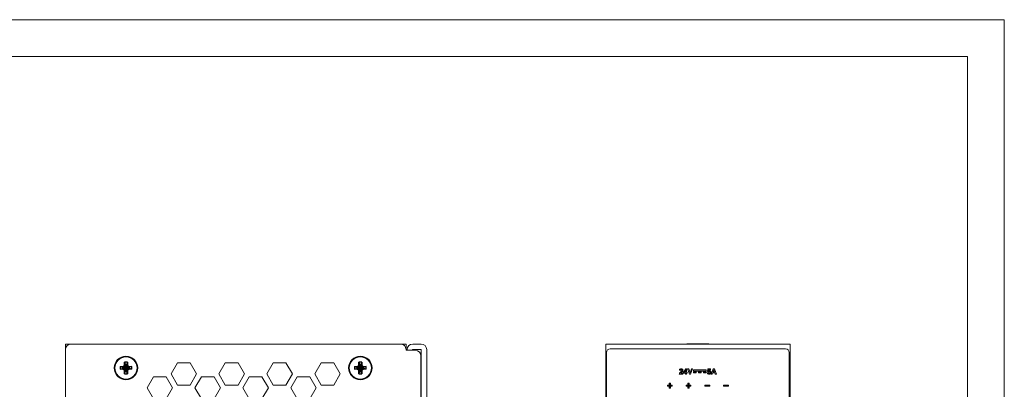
# Model space of a CAD drawing. Header units: millimetres. Extents: x 0 to 420, y 0 to 297.
# Tile 9 of 9: x 153 to 420, y 197 to 297. Entities that reach past the tile are written whole.
import ezdxf

# ---------------------------------------------------------------- set-up
doc = ezdxf.new("R2010")
doc.units = ezdxf.units.MM
doc.layers.get('0').update_dxf_attribs({"linetype": 'CONTINUOUS', "lineweight": 13})
doc.layers.add('Line', color=3, linetype='CONTINUOUS', lineweight=25)

msp = doc.modelspace()

# ---------------------------------------------------------------- hatches: boundary and pattern name
h = msp.add_hatch(color=256)
h.paths.add_polyline_path([(339.08, 201.66), (339.08, 201.96), (335.66, 201.96), (335.66, 201.66)])
h.paths.add_polyline_path([(339.08, 201.47), (338.35, 201.47), (338.35, 201.17), (339.08, 201.17)])
h.paths.add_polyline_path([(337.74, 201.47), (337, 201.47), (337, 201.17), (337.74, 201.17)])
h.paths.add_polyline_path([(336.39, 201.47), (335.66, 201.47), (335.66, 201.17), (336.39, 201.17)])
h.paths.add_polyline_path([(340.96, 201.41), (341.36, 201.41), (341.15, 201.95)], flags=16)
h.paths.add_polyline_path([(341.31, 202.29), (341.9, 200.83), (341.58, 200.83), (341.45, 201.16), (340.87, 201.16), (340.75, 200.83), (340.43, 200.83), (340.99, 202.29)])
edge = h.paths.add_edge_path()
edge.add_spline(control_points=[(339.54, 200.91), (339.45, 200.98), (339.4, 201.08), (339.38, 201.2)], knot_values=[20, 20, 20, 20, 21, 21, 21, 21], degree=3, periodic=0)
edge.add_spline(control_points=[(339.38, 201.2), (339.38, 201.2), (339.66, 201.23), (339.66, 201.23)], knot_values=[0, 0, 0, 0, 1, 1, 1, 1], degree=3, periodic=0)
edge.add_spline(control_points=[(339.66, 201.23), (339.67, 201.17), (339.69, 201.12), (339.73, 201.08)], knot_values=[1, 1, 1, 1, 2, 2, 2, 2], degree=3, periodic=0)
edge.add_spline(control_points=[(339.73, 201.08), (339.77, 201.04), (339.82, 201.03), (339.87, 201.03), (339.93, 201.03), (339.98, 201.05), (340.02, 201.1)], knot_values=[2, 2, 2, 2, 3, 3, 3, 4, 4, 4, 4], degree=3, periodic=0)
edge.add_spline(control_points=[(340.02, 201.1), (340.06, 201.15), (340.08, 201.22), (340.08, 201.31), (340.08, 201.4), (340.06, 201.47), (340.02, 201.52)], knot_values=[4, 4, 4, 4, 5, 5, 5, 6, 6, 6, 6], degree=3, periodic=0)
edge.add_spline(control_points=[(340.02, 201.52), (339.98, 201.56), (339.93, 201.58), (339.86, 201.58), (339.78, 201.58), (339.71, 201.55), (339.64, 201.48)], knot_values=[6, 6, 6, 6, 7, 7, 7, 8, 8, 8, 8], degree=3, periodic=0)
edge.add_spline(control_points=[(339.64, 201.48), (339.64, 201.48), (339.42, 201.51), (339.42, 201.51)], knot_values=[8, 8, 8, 8, 9, 9, 9, 9], degree=3, periodic=0)
edge.add_spline(control_points=[(339.42, 201.51), (339.42, 201.51), (339.56, 202.28), (339.56, 202.28)], knot_values=[9, 9, 9, 9, 10, 10, 10, 10], degree=3, periodic=0)
edge.add_spline(control_points=[(339.56, 202.28), (339.56, 202.28), (340.3, 202.28), (340.3, 202.28)], knot_values=[10, 10, 10, 10, 11, 11, 11, 11], degree=3, periodic=0)
edge.add_spline(control_points=[(340.3, 202.28), (340.3, 202.28), (340.3, 202.01), (340.3, 202.01)], knot_values=[11, 11, 11, 11, 12, 12, 12, 12], degree=3, periodic=0)
edge.add_spline(control_points=[(340.3, 202.01), (340.3, 202.01), (339.77, 202.01), (339.77, 202.01)], knot_values=[12, 12, 12, 12, 13, 13, 13, 13], degree=3, periodic=0)
edge.add_spline(control_points=[(339.77, 202.01), (339.77, 202.01), (339.73, 201.76), (339.73, 201.76)], knot_values=[13, 13, 13, 13, 14, 14, 14, 14], degree=3, periodic=0)
edge.add_spline(control_points=[(339.73, 201.76), (339.79, 201.79), (339.86, 201.81), (339.92, 201.81), (340.05, 201.81), (340.15, 201.76), (340.24, 201.67)], knot_values=[14, 14, 14, 14, 15, 15, 15, 16, 16, 16, 16], degree=3, periodic=0)
edge.add_spline(control_points=[(340.24, 201.67), (340.32, 201.58), (340.37, 201.46), (340.37, 201.32), (340.37, 201.2), (340.33, 201.09), (340.26, 201)], knot_values=[16, 16, 16, 16, 17, 17, 17, 18, 18, 18, 18], degree=3, periodic=0)
edge.add_spline(control_points=[(340.26, 201), (340.17, 200.87), (340.04, 200.8), (339.87, 200.8), (339.73, 200.8), (339.62, 200.84), (339.54, 200.91)], knot_values=[18, 18, 18, 18, 19, 19, 19, 20, 20, 20, 20], degree=3, periodic=0)
h.paths.add_polyline_path([(334.87, 200.83), (334.55, 200.83), (334.03, 202.29), (334.35, 202.29), (334.72, 201.21), (335.07, 202.29), (335.39, 202.29)])
h.paths.add_polyline_path([(333.19, 201.37), (333.52, 201.37), (333.52, 201.87)], flags=17)
h.paths.add_polyline_path([(333.8, 200.83), (333.52, 200.83), (333.52, 201.12), (332.92, 201.12), (332.92, 201.37), (333.56, 202.3), (333.8, 202.3), (333.8, 201.37), (333.98, 201.37), (333.98, 201.12), (333.8, 201.12)])
edge = h.paths.add_edge_path()
edge.add_spline(control_points=[(332.23, 201.09), (332.23, 201.09), (332.78, 201.09), (332.78, 201.09)], knot_values=[20, 20, 20, 20, 21, 21, 21, 21], degree=3, periodic=0)
edge.add_spline(control_points=[(332.78, 201.09), (332.78, 201.09), (332.78, 200.83), (332.78, 200.83)], knot_values=[0, 0, 0, 0, 1, 1, 1, 1], degree=3, periodic=0)
edge.add_spline(control_points=[(332.78, 200.83), (332.78, 200.83), (331.8, 200.83), (331.8, 200.83)], knot_values=[1, 1, 1, 1, 2, 2, 2, 2], degree=3, periodic=0)
edge.add_spline(control_points=[(331.8, 200.83), (331.81, 200.93), (331.84, 201.02), (331.89, 201.11)], knot_values=[2, 2, 2, 2, 3, 3, 3, 3], degree=3, periodic=0)
edge.add_spline(control_points=[(331.89, 201.11), (331.95, 201.2), (332.05, 201.32), (332.21, 201.46)], knot_values=[3, 3, 3, 3, 4, 4, 4, 4], degree=3, periodic=0)
edge.add_spline(control_points=[(332.21, 201.46), (332.34, 201.58), (332.41, 201.66), (332.44, 201.7)], knot_values=[4, 4, 4, 4, 5, 5, 5, 5], degree=3, periodic=0)
edge.add_spline(control_points=[(332.44, 201.7), (332.48, 201.76), (332.5, 201.82), (332.5, 201.88), (332.5, 201.94), (332.48, 201.99), (332.45, 202.02)], knot_values=[5, 5, 5, 5, 6, 6, 6, 7, 7, 7, 7], degree=3, periodic=0)
edge.add_spline(control_points=[(332.45, 202.02), (332.42, 202.05), (332.37, 202.07), (332.31, 202.07), (332.25, 202.07), (332.2, 202.05), (332.17, 202.02), (332.13, 201.98), (332.11, 201.92), (332.11, 201.84)], knot_values=[7, 7, 7, 7, 8, 8, 8, 9, 9, 9, 10, 10, 10, 10], degree=3, periodic=0)
edge.add_spline(control_points=[(332.11, 201.84), (332.11, 201.84), (331.83, 201.87), (331.83, 201.87)], knot_values=[10, 10, 10, 10, 11, 11, 11, 11], degree=3, periodic=0)
edge.add_spline(control_points=[(331.83, 201.87), (331.85, 202.02), (331.9, 202.13), (331.99, 202.2)], knot_values=[11, 11, 11, 11, 12, 12, 12, 12], degree=3, periodic=0)
edge.add_spline(control_points=[(331.99, 202.2), (332.07, 202.27), (332.18, 202.3), (332.32, 202.3), (332.46, 202.3), (332.58, 202.26), (332.66, 202.18), (332.74, 202.11), (332.78, 202.01), (332.78, 201.89), (332.78, 201.83), (332.77, 201.76), (332.75, 201.71)], knot_values=[12, 12, 12, 12, 13, 13, 13, 14, 14, 14, 15, 15, 15, 16, 16, 16, 16], degree=3, periodic=0)
edge.add_spline(control_points=[(332.75, 201.71), (332.72, 201.65), (332.69, 201.58), (332.63, 201.52)], knot_values=[16, 16, 16, 16, 17, 17, 17, 17], degree=3, periodic=0)
edge.add_spline(control_points=[(332.63, 201.52), (332.6, 201.47), (332.54, 201.41), (332.45, 201.33)], knot_values=[17, 17, 17, 17, 18, 18, 18, 18], degree=3, periodic=0)
edge.add_spline(control_points=[(332.45, 201.33), (332.36, 201.25), (332.31, 201.19), (332.28, 201.17)], knot_values=[18, 18, 18, 18, 19, 19, 19, 19], degree=3, periodic=0)
edge.add_spline(control_points=[(332.28, 201.17), (332.26, 201.14), (332.24, 201.12), (332.23, 201.09)], knot_values=[19, 19, 19, 19, 20, 20, 20, 20], degree=3, periodic=0)
h = msp.add_hatch(color=256)
h.dxf.hatch_style = 2
h.paths.add_polyline_path([(329.06, 197.05), (329.06, 197.53), (328.57, 197.53), (328.57, 197.87), (329.06, 197.87), (329.06, 198.35), (329.38, 198.35), (329.38, 197.87), (329.87, 197.87), (329.87, 197.53), (329.38, 197.53), (329.38, 197.05)])
h = msp.add_hatch(color=256)
h.dxf.hatch_style = 2
h.paths.add_polyline_path([(334.14, 197.05), (334.14, 197.53), (333.65, 197.53), (333.65, 197.87), (334.14, 197.87), (334.14, 198.35), (334.46, 198.35), (334.46, 197.87), (334.95, 197.87), (334.95, 197.53), (334.46, 197.53), (334.46, 197.05)])
for points in [[(338.75, 197.55), (338.75, 197.85), (340.05, 197.85), (340.05, 197.55)], [(345.13, 197.55), (345.13, 197.85), (343.83, 197.85), (343.83, 197.55)]]:
    msp.add_hatch(color=256).paths.add_polyline_path(points)

# ---------------------------------------------------------------- linework, layer by layer
at = {"color": 7, "linetype": 'Continuous'}
for p, q in [((166.75, 209), (165.25, 209)), ((165.25, 209), (165.25, 207.5)), ((256.15, 209), (166.65, 209)), ((257.65, 209), (256.15, 209)), ((257.65, 207.5), (257.65, 209)), ((259.45, 209), (261.75, 209)), ((165.25, 207.5), (165.25, 88)), ((257.65, 207.5), (257.95, 207.5)), ((257.65, 207.5), (257.65, 207.3)), ((260.15, 207.3), (257.65, 207.3)), ((259.45, 207.5), (261.75, 207.5)), ((261.62, 206), (261.75, 206)), ((261.65, 174.74), (261.65, 205.8)), ((261.75, 207.5), (261.75, 175.11)), ((263.25, 207.5), (263.25, 175.52)), ((193.87, 200.86), (195.6, 203.86)), ((195.6, 203.86), (199.07, 203.86)), ((199.07, 203.86), (200.8, 200.86)), ((206.87, 200.86), (208.6, 203.86)), ((208.6, 203.86), (212.07, 203.86)), ((212.07, 203.86), (213.8, 200.86)), ((219.87, 200.86), (221.6, 203.86)), ((221.6, 203.86), (225.07, 203.86)), ((225.07, 203.86), (226.8, 200.86)), ((232.87, 200.86), (234.6, 203.86)), ((234.6, 203.86), (238.07, 203.86)), ((238.07, 203.86), (239.8, 200.86)), ((195.6, 197.86), (193.87, 200.86)), ((200.8, 200.86), (199.07, 197.86)), ((208.6, 197.86), (206.87, 200.86)), ((213.8, 200.86), (212.07, 197.86)), ((221.6, 197.86), (219.87, 200.86)), ((226.8, 200.86), (225.07, 197.86)), ((234.6, 197.86), (232.87, 200.86)), ((239.8, 200.86), (238.07, 197.86)), ((187.36, 197.11), (189.1, 200.1)), ((189.1, 200.1), (192.56, 200.1)), ((192.56, 200.1), (194.3, 197.11)), ((199.07, 197.86), (195.6, 197.86)), ((200.36, 197.11), (202.1, 200.1)), ((202.1, 200.1), (205.56, 200.1)), ((205.56, 200.1), (207.3, 197.11)), ((212.07, 197.86), (208.6, 197.86)), ((213.36, 197.11), (215.1, 200.1)), ((215.1, 200.1), (218.56, 200.1)), ((218.56, 200.1), (220.3, 197.11)), ((225.07, 197.86), (221.6, 197.86)), ((226.36, 197.11), (228.1, 200.1)), ((228.1, 200.1), (231.56, 200.1)), ((231.56, 200.1), (233.3, 197.11)), ((238.07, 197.86), (234.6, 197.86)), ((189.1, 194.11), (187.36, 197.11)), ((194.3, 197.11), (192.56, 194.11)), ((202.1, 194.11), (200.36, 197.11)), ((207.3, 197.11), (205.56, 194.11)), ((215.1, 194.11), (213.36, 197.11)), ((220.3, 197.11), (218.56, 194.11)), ((228.1, 194.11), (226.36, 197.11)), ((233.3, 197.11), (231.56, 194.11))]:
    msp.add_line(p, q, dxfattribs=at)
at = {"linetype": 'Continuous'}
for p, q in [((311.85, 209), (311.85, 175.52)), ((311.85, 209), (361.85, 209)), ((333.85, 209), (333.85, 209.05)), ((333.85, 209.05), (339.85, 209.05)), ((339.85, 209), (339.85, 209.05)), ((361.85, 209), (361.85, 121.5))]:
    msp.add_line(p, q, dxfattribs=at)
for p, q in [((312.05, 206.7), (312.05, 90.3)), ((313.05, 207.7), (360.65, 207.7)), ((361.65, 206.7), (361.65, 90.3)), ((335.66, 201.96), (339.08, 201.96)), ((335.66, 201.66), (335.66, 201.96)), ((335.66, 201.66), (339.08, 201.66)), ((335.66, 201.17), (335.66, 201.47)), ((336.39, 201.47), (335.66, 201.47)), ((336.39, 201.17), (336.39, 201.47)), ((337, 201.17), (337, 201.47)), ((337.74, 201.47), (337, 201.47)), ((337.74, 201.17), (337.74, 201.47)), ((338.35, 201.17), (338.35, 201.47)), ((339.08, 201.47), (338.35, 201.47)), ((339.08, 201.66), (339.08, 201.96)), ((339.08, 201.17), (339.08, 201.47)), ((338.75, 197.55), (338.75, 197.85)), ((340.05, 197.55), (340.05, 197.85)), ((345.13, 197.85), (343.83, 197.85)), ((343.83, 197.55), (343.83, 197.85)), ((345.13, 197.55), (345.13, 197.85)), ((345.13, 197.55), (343.83, 197.55))]:
    msp.add_line(p, q)
at = {"lineweight": 0}
for p, q in [((332.92, 201.37), (333.56, 202.3)), ((332.92, 201.12), (332.92, 201.37)), ((333.52, 201.12), (332.92, 201.12)), ((333.52, 201.87), (333.19, 201.37)), ((333.19, 201.37), (333.52, 201.37)), ((333.52, 201.37), (333.52, 201.87)), ((333.52, 200.83), (333.52, 201.12)), ((333.8, 200.83), (333.52, 200.83)), ((333.56, 202.3), (333.8, 202.3)), ((333.8, 202.3), (333.8, 201.37)), ((333.8, 201.37), (333.98, 201.37)), ((333.98, 201.12), (333.8, 201.12)), ((333.8, 201.12), (333.8, 200.83)), ((333.98, 201.37), (333.98, 201.12)), ((334.55, 200.83), (334.03, 202.29)), ((334.03, 202.29), (334.35, 202.29)), ((334.35, 202.29), (334.72, 201.21)), ((334.87, 200.83), (334.55, 200.83)), ((334.72, 201.21), (335.07, 202.29)), ((335.39, 202.29), (334.87, 200.83)), ((335.07, 202.29), (335.39, 202.29)), ((340.43, 200.83), (340.99, 202.29)), ((340.75, 200.83), (340.43, 200.83)), ((340.87, 201.16), (340.75, 200.83)), ((341.45, 201.16), (340.87, 201.16)), ((341.15, 201.95), (340.96, 201.41)), ((340.96, 201.41), (341.36, 201.41)), ((340.99, 202.29), (341.31, 202.29)), ((341.36, 201.41), (341.15, 201.95)), ((341.31, 202.29), (341.9, 200.83)), ((341.58, 200.83), (341.45, 201.16)), ((341.9, 200.83), (341.58, 200.83)), ((328.57, 197.53), (328.57, 197.87)), ((328.57, 197.87), (329.06, 197.87)), ((329.06, 197.87), (329.06, 198.35)), ((329.06, 198.35), (329.38, 198.35)), ((329.38, 198.35), (329.38, 197.87)), ((329.38, 197.87), (329.87, 197.87)), ((329.87, 197.87), (329.87, 197.53)), ((333.65, 197.53), (333.65, 197.87)), ((333.65, 197.87), (334.14, 197.87)), ((334.14, 197.87), (334.14, 198.35)), ((334.14, 198.35), (334.46, 198.35)), ((334.46, 198.35), (334.46, 197.87)), ((334.46, 197.87), (334.95, 197.87)), ((334.95, 197.87), (334.95, 197.53)), ((329.06, 197.53), (328.57, 197.53)), ((329.06, 197.05), (329.06, 197.53)), ((329.38, 197.05), (329.06, 197.05)), ((329.87, 197.53), (329.38, 197.53)), ((329.38, 197.53), (329.38, 197.05)), ((334.14, 197.53), (333.65, 197.53)), ((334.14, 197.05), (334.14, 197.53)), ((334.46, 197.05), (334.14, 197.05)), ((334.95, 197.53), (334.46, 197.53)), ((334.46, 197.53), (334.46, 197.05))]:
    msp.add_line(p, q, dxfattribs=at)
at = {"lineweight": 9}
msp.add_line((337, 201.17), (337.74, 201.17), dxfattribs=at)
at = {"lineweight": 13}
for p, q in [((340.05, 197.85), (338.75, 197.85)), ((340.05, 197.55), (338.75, 197.55))]:
    msp.add_line(p, q, dxfattribs=at)
at = {"ltscale": 5}
for points in [[(0, 0), (420, 0), (420, 297), (0, 297)], [(10, 10), (410, 10), (410, 287), (10, 287)]]:
    msp.add_lwpolyline(points, close=True, dxfattribs=at)
at = {"lineweight": 9}
for points in [[(335.66, 201.17), (336.39, 201.17)], [(338.35, 201.17), (339.08, 201.17)]]:
    msp.add_lwpolyline(points, dxfattribs=at)
at = {"color": 7, "linetype": 'Continuous'}
for centre, radius in [((181.65, 202.5), 3.2), ((181.65, 202.5), 3), ((245.25, 202.5), 3.2), ((245.25, 202.5), 3)]:
    msp.add_circle(centre, radius, dxfattribs=at)
for centre, start, end in [((166.75, 207.5), 90, 180), ((256.15, 207.5), 0, 90), ((259.45, 207.5), 90, 180), ((261.75, 207.5), 0, 90), ((257.95, 207.5), 352.1211, 0), ((260.15, 205.8), 0, 90)]:
    msp.add_arc(centre, 1.5, start, end, dxfattribs=at)
for centre, start, end in [((313.05, 206.7), 90, 180), ((360.65, 206.7), 0, 90)]:
    msp.add_arc(centre, 1, start, end)
at = {"lineweight": 0}
for points in [[(331.8, 200.83), (331.81, 200.93), (331.84, 201.02), (331.89, 201.11)], [(332.78, 200.83), (332.78, 200.83), (331.8, 200.83), (331.8, 200.83)], [(331.83, 201.87), (331.85, 202.02), (331.9, 202.13), (331.99, 202.2)], [(332.11, 201.84), (332.11, 201.84), (331.83, 201.87), (331.83, 201.87)], [(331.89, 201.11), (331.95, 201.2), (332.05, 201.32), (332.21, 201.46)], [(332.21, 201.46), (332.34, 201.58), (332.41, 201.66), (332.44, 201.7)], [(332.28, 201.17), (332.26, 201.14), (332.24, 201.12), (332.23, 201.09)], [(332.23, 201.09), (332.23, 201.09), (332.78, 201.09), (332.78, 201.09)], [(332.45, 201.33), (332.36, 201.25), (332.31, 201.19), (332.28, 201.17)], [(332.63, 201.52), (332.6, 201.47), (332.54, 201.41), (332.45, 201.33)], [(332.75, 201.71), (332.72, 201.65), (332.69, 201.58), (332.63, 201.52)], [(332.78, 201.09), (332.78, 201.09), (332.78, 200.83), (332.78, 200.83)], [(339.38, 201.2), (339.38, 201.2), (339.66, 201.23), (339.66, 201.23)], [(339.54, 200.91), (339.45, 200.98), (339.4, 201.08), (339.38, 201.2)], [(339.42, 201.51), (339.42, 201.51), (339.56, 202.28), (339.56, 202.28)], [(339.64, 201.48), (339.64, 201.48), (339.42, 201.51), (339.42, 201.51)], [(339.56, 202.28), (339.56, 202.28), (340.3, 202.28), (340.3, 202.28)], [(339.66, 201.23), (339.67, 201.17), (339.69, 201.12), (339.73, 201.08)], [(339.77, 202.01), (339.77, 202.01), (339.73, 201.76), (339.73, 201.76)], [(340.3, 202.01), (340.3, 202.01), (339.77, 202.01), (339.77, 202.01)], [(340.3, 202.28), (340.3, 202.28), (340.3, 202.01), (340.3, 202.01)]]:
    msp.add_open_spline(points, degree=3, dxfattribs=at)
for points, knots in [([(331.99, 202.2), (332.07, 202.27), (332.18, 202.3), (332.32, 202.3), (332.46, 202.3), (332.58, 202.26), (332.66, 202.18), (332.74, 202.11), (332.78, 202.01), (332.78, 201.89), (332.78, 201.83), (332.77, 201.76), (332.75, 201.71)], [12, 12, 12, 12, 13, 13, 13, 14, 14, 14, 15, 15, 15, 16, 16, 16, 16]), ([(332.45, 202.02), (332.42, 202.05), (332.37, 202.07), (332.31, 202.07), (332.25, 202.07), (332.2, 202.05), (332.17, 202.02), (332.13, 201.98), (332.11, 201.92), (332.11, 201.84)], [7, 7, 7, 7, 8, 8, 8, 9, 9, 9, 10, 10, 10, 10]), ([(332.44, 201.7), (332.48, 201.76), (332.5, 201.82), (332.5, 201.88), (332.5, 201.94), (332.48, 201.99), (332.45, 202.02)], [5, 5, 5, 5, 6, 6, 6, 7, 7, 7, 7]), ([(340.26, 201), (340.17, 200.87), (340.04, 200.8), (339.87, 200.8), (339.73, 200.8), (339.62, 200.84), (339.54, 200.91)], [18, 18, 18, 18, 19, 19, 19, 20, 20, 20, 20]), ([(340.02, 201.52), (339.98, 201.56), (339.93, 201.58), (339.86, 201.58), (339.78, 201.58), (339.71, 201.55), (339.64, 201.48)], [6, 6, 6, 6, 7, 7, 7, 8, 8, 8, 8]), ([(339.73, 201.76), (339.79, 201.79), (339.86, 201.81), (339.92, 201.81), (340.05, 201.81), (340.15, 201.76), (340.24, 201.67)], [14, 14, 14, 14, 15, 15, 15, 16, 16, 16, 16]), ([(339.73, 201.08), (339.77, 201.04), (339.82, 201.03), (339.87, 201.03), (339.93, 201.03), (339.98, 201.05), (340.02, 201.1)], [2, 2, 2, 2, 3, 3, 3, 4, 4, 4, 4]), ([(340.02, 201.1), (340.06, 201.15), (340.08, 201.22), (340.08, 201.31), (340.08, 201.4), (340.06, 201.47), (340.02, 201.52)], [4, 4, 4, 4, 5, 5, 5, 6, 6, 6, 6]), ([(340.24, 201.67), (340.32, 201.58), (340.37, 201.46), (340.37, 201.32), (340.37, 201.2), (340.33, 201.09), (340.26, 201)], [16, 16, 16, 16, 17, 17, 17, 18, 18, 18, 18])]:
    msp.add_open_spline(points, degree=3, knots=knots, dxfattribs=at)
at = {"layer": 'Line', "color": 7}
for p, q in [((180.83, 202.87), (181.19, 203.07)), ((181.19, 203.07), (181.28, 203.32)), ((181.19, 203.07), (181.21, 202.94)), ((181.47, 203.39), (181.21, 202.94)), ((181.28, 203.32), (181.28, 204.06)), ((181.28, 204.06), (181.47, 203.43)), ((181.28, 203.32), (181.47, 203.39)), ((181.84, 201.57), (181.47, 203.43)), ((181.47, 203.43), (181.47, 203.39)), ((181.84, 203.43), (181.47, 201.57)), ((181.84, 201.61), (181.47, 203.39)), ((181.84, 203.39), (181.47, 201.61)), ((182.02, 204.06), (181.84, 203.43)), ((181.84, 203.39), (181.84, 203.43)), ((182.02, 203.32), (181.84, 203.39)), ((182.09, 202.94), (181.84, 203.39)), ((182.02, 204.06), (182.02, 203.32)), ((182.02, 203.32), (182.11, 203.07)), ((182.11, 203.07), (182.09, 202.94)), ((182.11, 203.07), (182.47, 202.87)), ((244.43, 202.87), (244.79, 203.07)), ((244.79, 203.07), (244.88, 203.32)), ((244.79, 203.07), (244.81, 202.94)), ((245.07, 203.39), (244.81, 202.94)), ((244.88, 203.32), (244.88, 204.06)), ((244.88, 204.06), (245.07, 203.43)), ((244.88, 203.32), (245.07, 203.39)), ((245.44, 201.57), (245.07, 203.43)), ((245.07, 203.43), (245.07, 203.39)), ((245.44, 203.43), (245.07, 201.57)), ((245.44, 201.61), (245.07, 203.39)), ((245.44, 203.39), (245.07, 201.61)), ((245.62, 204.06), (245.44, 203.43)), ((245.44, 203.39), (245.44, 203.43)), ((245.62, 203.32), (245.44, 203.39)), ((245.69, 202.94), (245.44, 203.39)), ((245.62, 204.06), (245.62, 203.32)), ((245.62, 203.32), (245.71, 203.07)), ((245.71, 203.07), (245.69, 202.94)), ((245.71, 203.07), (246.07, 202.87)), ((180.09, 202.87), (180.83, 202.87)), ((180.09, 202.87), (180.72, 202.69)), ((180.09, 202.13), (180.72, 202.32)), ((180.83, 202.13), (180.09, 202.13)), ((182.58, 202.69), (180.72, 202.32)), ((180.76, 202.69), (180.72, 202.69)), ((182.58, 202.32), (180.72, 202.69)), ((180.72, 202.32), (180.76, 202.32)), ((181.21, 202.94), (180.76, 202.69)), ((180.83, 202.87), (180.76, 202.69)), ((182.54, 202.69), (180.76, 202.32)), ((182.54, 202.32), (180.76, 202.69)), ((180.76, 202.32), (181.21, 202.06)), ((180.83, 202.13), (180.76, 202.32)), ((181.19, 201.93), (180.83, 202.13)), ((181.19, 201.93), (181.21, 202.06)), ((181.28, 201.68), (181.19, 201.93)), ((182.09, 202.94), (181.21, 202.06)), ((182.09, 202.06), (181.21, 202.94)), ((181.21, 202.06), (181.47, 201.61)), ((181.28, 200.94), (181.28, 201.68)), ((181.28, 201.68), (181.47, 201.61)), ((181.28, 200.94), (181.47, 201.57)), ((181.47, 201.61), (181.47, 201.57)), ((181.84, 201.61), (182.09, 202.06)), ((182.02, 201.68), (181.84, 201.61)), ((181.84, 201.57), (181.84, 201.61)), ((182.02, 200.94), (181.84, 201.57)), ((182.11, 201.93), (182.02, 201.68)), ((182.02, 201.68), (182.02, 200.94)), ((182.54, 202.69), (182.09, 202.94)), ((182.09, 202.06), (182.54, 202.32)), ((182.11, 201.93), (182.09, 202.06)), ((182.47, 202.13), (182.11, 201.93)), ((182.47, 202.87), (183.21, 202.87)), ((182.47, 202.87), (182.54, 202.69)), ((182.47, 202.13), (182.54, 202.32)), ((183.21, 202.13), (182.47, 202.13)), ((182.58, 202.69), (182.54, 202.69)), ((182.54, 202.32), (182.58, 202.32)), ((183.21, 202.87), (182.58, 202.69)), ((183.21, 202.13), (182.58, 202.32)), ((243.69, 202.87), (244.43, 202.87)), ((243.69, 202.87), (244.32, 202.69)), ((243.69, 202.13), (244.32, 202.32)), ((244.43, 202.13), (243.69, 202.13)), ((246.18, 202.69), (244.32, 202.32)), ((244.36, 202.69), (244.32, 202.69)), ((246.18, 202.32), (244.32, 202.69)), ((244.32, 202.32), (244.36, 202.32)), ((244.81, 202.94), (244.36, 202.69)), ((244.43, 202.87), (244.36, 202.69)), ((246.14, 202.69), (244.36, 202.32)), ((246.14, 202.32), (244.36, 202.69)), ((244.36, 202.32), (244.81, 202.06)), ((244.43, 202.13), (244.36, 202.32)), ((244.79, 201.93), (244.43, 202.13)), ((244.79, 201.93), (244.81, 202.06)), ((244.88, 201.68), (244.79, 201.93)), ((245.69, 202.94), (244.81, 202.06)), ((245.69, 202.06), (244.81, 202.94)), ((244.81, 202.06), (245.07, 201.61)), ((244.88, 200.94), (244.88, 201.68)), ((244.88, 201.68), (245.07, 201.61)), ((244.88, 200.94), (245.07, 201.57)), ((245.07, 201.61), (245.07, 201.57)), ((245.44, 201.61), (245.69, 202.06)), ((245.62, 201.68), (245.44, 201.61)), ((245.44, 201.57), (245.44, 201.61)), ((245.62, 200.94), (245.44, 201.57)), ((245.71, 201.93), (245.62, 201.68)), ((245.62, 201.68), (245.62, 200.94)), ((246.14, 202.69), (245.69, 202.94)), ((245.69, 202.06), (246.14, 202.32)), ((245.71, 201.93), (245.69, 202.06)), ((246.07, 202.13), (245.71, 201.93)), ((246.07, 202.87), (246.81, 202.87)), ((246.07, 202.87), (246.14, 202.69)), ((246.07, 202.13), (246.14, 202.32)), ((246.81, 202.13), (246.07, 202.13)), ((246.18, 202.69), (246.14, 202.69)), ((246.14, 202.32), (246.18, 202.32)), ((246.81, 202.87), (246.18, 202.69)), ((246.81, 202.13), (246.18, 202.32))]:
    msp.add_line(p, q, dxfattribs=at)
for centre, radius, start, end in [((181.65, 202.5), 1.6, 76.6293, 103.3707), ((181.65, 202.5), 0.95, 78.7706, 101.2294), ((245.25, 202.5), 1.6, 76.6293, 103.3707), ((245.25, 202.5), 0.95, 78.7706, 101.2294), ((181.65, 202.5), 1.6, 166.6293, 193.3707), ((181.65, 202.5), 0.95, 168.7706, 191.2294), ((181.65, 202.5), 1.6, 256.6293, 283.3707), ((181.65, 202.5), 0.95, 258.7706, 281.2294), ((181.65, 202.5), 0.95, 348.7706, 11.2294), ((181.65, 202.5), 1.6, 346.6293, 13.3707), ((245.25, 202.5), 1.6, 166.6293, 193.3707), ((245.25, 202.5), 0.95, 168.7706, 191.2294), ((245.25, 202.5), 1.6, 256.6293, 283.3707), ((245.25, 202.5), 0.95, 258.7706, 281.2294), ((245.25, 202.5), 0.95, 348.7706, 11.2294), ((245.25, 202.5), 1.6, 346.6293, 13.3707)]:
    msp.add_arc(centre, radius, start, end, dxfattribs=at)

doc.saveas('drawing.dxf')
